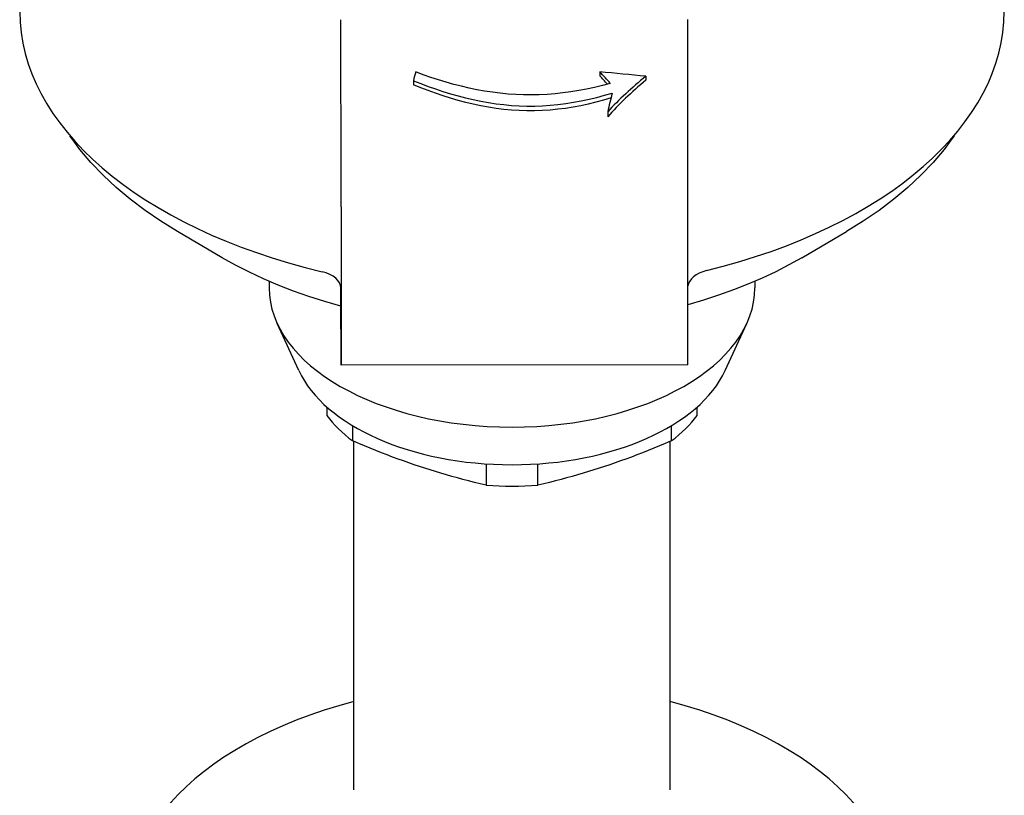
# Model space of a CAD drawing. Header units: millimetres. Extents: x 211 to 518, y 51 to 450.
# Tile 9 of 13: x 454 to 518, y 247 to 298. Entities that reach past the tile are written whole.
import ezdxf

# ---------------------------------------------------------------- set-up
doc = ezdxf.new("R2010")
doc.units = ezdxf.units.MM
doc.layers.add('Detail', color=2, linetype='Continuous')

msp = doc.modelspace()

# ---------------------------------------------------------------- linework, layer by layer
at = {"layer": 'Detail'}
for p, q in [((491.532, 294.271), (491.532, 294.019)), ((494.522, 293.985), (494.522, 293.727)), ((479.444, 293.696), (479.444, 293.431)), ((492.046, 291.682), (492.046, 291.352)), ((474.752, 285.512), (474.752, 275.249)), ((497.252, 275.252), (497.252, 285.515)), ((467.056, 282.207), (464.142, 283.911)), ((504.625, 282.207), (507.54, 283.911)), ((470.091, 280.68), (470.091, 280.252)), ((501.591, 280.68), (501.591, 280.252)), ((474.749, 279.879), (474.749, 280.241)), ((474.752, 275.249), (474.749, 279.879)), ((472.019, 274.886), (470.611, 277.95)), ((499.663, 274.886), (501.071, 277.95)), ((497.252, 275.252), (474.752, 275.249)), ((473.841, 272.521), (473.841, 271.978)), ((497.841, 271.978), (497.841, 272.521)), ((475.511, 270.319), (475.511, 271.309)), ((496.171, 271.309), (496.171, 270.319)), ((475.591, 247.678), (475.591, 270.285)), ((496.091, 247.678), (496.091, 270.285)), ((484.171, 268.833), (484.171, 267.451)), ((487.511, 267.451), (487.511, 268.833))]:
    msp.add_line(p, q, dxfattribs=at)
at = {"layer": 'Detail', "flags": 128}
for points in [[(492.214, 293.523), (491.705, 293.386), (491.194, 293.262), (490.682, 293.15), (490.17, 293.053), (489.656, 292.969), (489.143, 292.899), (488.631, 292.845), (488.12, 292.804), (487.61, 292.779), (487.103, 292.769), (486.597, 292.774), (486.09, 292.794), (485.583, 292.83), (485.077, 292.879), (484.571, 292.943), (484.065, 293.02), (483.561, 293.111), (483.058, 293.214), (482.557, 293.331), (482.058, 293.459), (481.561, 293.599), (481.067, 293.75), (480.575, 293.911), (480.086, 294.082), (479.601, 294.261)], [(479.444, 293.696), (479.92, 293.508), (480.399, 293.328), (480.881, 293.158), (481.366, 292.997), (481.852, 292.847), (482.342, 292.708), (482.833, 292.581), (483.326, 292.466), (483.821, 292.365), (484.318, 292.276), (484.815, 292.202), (485.314, 292.142), (485.813, 292.097), (486.313, 292.067), (486.812, 292.052), (487.312, 292.054), (487.814, 292.071), (488.317, 292.104), (488.821, 292.152), (489.326, 292.216), (489.831, 292.294), (490.335, 292.386), (490.839, 292.493), (491.342, 292.614), (491.843, 292.747), (492.343, 292.893)], [(492.262, 292.582), (491.773, 292.437), (491.281, 292.303), (490.788, 292.183), (490.294, 292.076), (489.798, 291.982), (489.301, 291.903), (488.803, 291.839), (488.305, 291.79), (487.807, 291.756), (487.309, 291.739), (486.811, 291.737), (486.313, 291.753), (485.815, 291.784), (485.317, 291.83), (484.82, 291.892), (484.323, 291.969), (483.826, 292.06), (483.332, 292.165), (482.838, 292.283), (482.347, 292.414), (481.857, 292.558), (481.369, 292.713), (480.884, 292.878), (480.401, 293.053), (479.921, 293.238), (479.444, 293.431)], [(464.142, 283.911), (463.065, 284.574), (462.042, 285.271), (461.075, 286.001), (460.167, 286.765), (459.32, 287.561), (458.538, 288.387), (457.823, 289.243), (457.491, 289.682), (457.177, 290.128)], [(514.504, 290.128), (514.19, 289.682), (513.859, 289.243), (513.143, 288.387), (512.361, 287.561), (511.515, 286.765), (510.607, 286.001), (509.64, 285.271), (508.616, 284.574), (507.54, 283.911)], [(474.749, 279.072), (473.699, 279.371), (472.67, 279.698), (471.665, 280.051), (470.686, 280.431), (469.734, 280.837), (468.81, 281.268), (467.917, 281.725), (467.056, 282.207)], [(504.625, 282.207), (503.797, 281.743), (502.94, 281.302), (502.054, 280.885), (501.141, 280.491), (500.203, 280.121), (499.241, 279.775), (498.257, 279.455), (497.252, 279.16)], [(484.171, 267.451), (483.784, 267.543), (483.404, 267.636), (483.03, 267.731), (482.662, 267.826), (482.299, 267.924), (481.94, 268.023), (481.585, 268.125), (481.233, 268.228), (480.883, 268.334), (480.534, 268.442), (480.187, 268.552), (479.841, 268.665), (479.494, 268.782), (479.147, 268.901), (478.799, 269.024), (478.449, 269.15), (478.097, 269.28), (477.741, 269.414), (477.382, 269.552), (477.019, 269.695), (476.651, 269.843), (476.278, 269.996), (475.898, 270.154), (475.511, 270.319)], [(496.171, 270.319), (495.784, 270.154), (495.404, 269.996), (495.03, 269.843), (494.662, 269.695), (494.299, 269.552), (493.94, 269.414), (493.585, 269.28), (493.233, 269.15), (492.883, 269.024), (492.534, 268.901), (492.187, 268.782), (491.841, 268.665), (491.494, 268.552), (491.147, 268.442), (490.799, 268.334), (490.449, 268.228), (490.097, 268.125), (489.741, 268.023), (489.382, 267.924), (489.019, 267.826), (488.651, 267.731), (488.278, 267.636), (487.898, 267.543), (487.511, 267.451)]]:
    msp.add_lwpolyline(points, dxfattribs=at)
at = {"layer": 'Detail'}
for centre, major_axis, ratio, start_param, end_param in [((485.841, 298.192), (-31.925, 0), 0.573576, 0, 1.174598), ((485.841, 298.192), (31.925, 0), 0.573576, 5.118696, 6.283185), ((474.75, 290.961), (0.001, -9.5), 0.000206, 0.959933, 2.352734), ((497.25, 290.964), (-0.001, 9.5), 0.000206, 4.101522, 5.494322), ((481.449, 290.962), (-1.974, -9.737), 0.259348, 4.419738, 4.480718), ((422.861, 290.953), (119.22, -5.6), 0.066845, 0.929079, 0.960104), ((485.374, 290.962), (9.785, -8.335), 0.516824, 1.291262, 1.371674), ((485.374, 290.962), (-9.534, 8.121), 0.516824, 4.434356, 4.4946), ((503.1, 290.965), (-13.859, -7.336), 0.463489, 5.116654, 5.357949), ((503.1, 290.965), (-13.504, -7.148), 0.463489, 5.136598, 5.390853), ((494.745, 290.964), (-2.173, -9.731), 0.279927, 4.575606, 4.701077), ((472.749, 280.24), (2, 0), 0.573576, 0.000251, 1.174598), ((499.249, 280.317), (-2, 0), 0.573576, 5.118696, 6.224226), ((485.841, 280.252), (15.75, 0), 0.573576, 3.141593, 6.283185), ((485.841, 276.976), (14.294, 0), 0.573576, 3.39929, 6.025488), ((485.841, 274.846), (13, 0), 0.573576, 3.536384, 3.793999), ((485.841, 274.846), (13, 0), 0.573576, 5.630779, 5.888394), ((485.841, 274.846), (13, 0), 0.573576, 4.583581, 4.841197), ((485.841, 240.487), (-24.75, 0), 0.573576, 5.139388, 10.568575)]:
    msp.add_ellipse(centre, major_axis=major_axis, ratio=ratio, start_param=start_param, end_param=end_param, dxfattribs=at)

doc.saveas('drawing.dxf')
